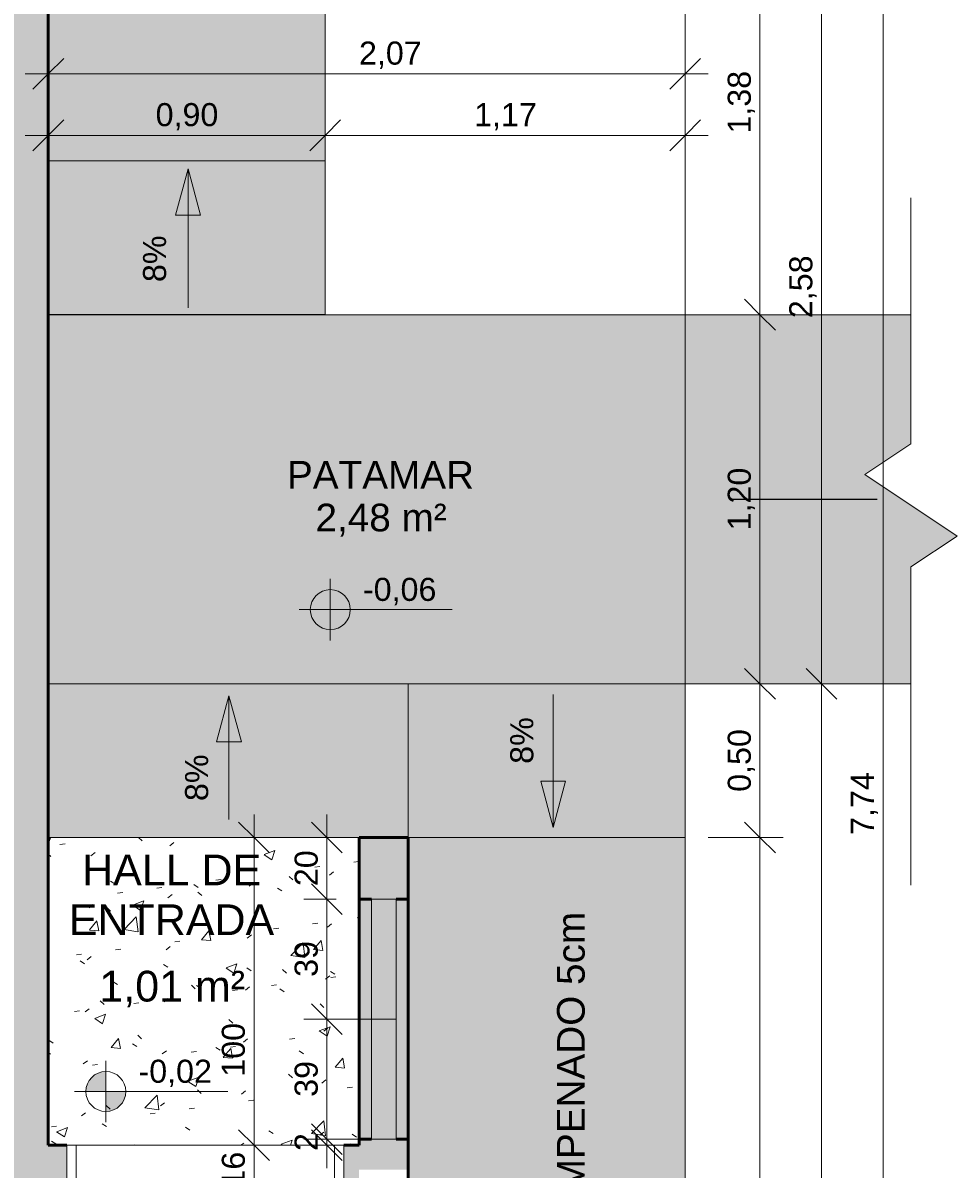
# Model space of a CAD drawing. Header units: metres. Extents: x -10.5 to 2.8, y -19.6 to -9.4.
# Tile 34 of 35: x -0.7 to 2.3, y -15.4 to -11.7. Entities that reach past the tile are written whole.
import ezdxf

# ---------------------------------------------------------------- set-up
doc = ezdxf.new("R2010")
doc.units = ezdxf.units.M
for name, color, linetype, lineweight in [('A-ANNO-DIMS', 7, 'Continuous', 9), ('A-ANNO-DIMS-50', 7, 'Continuous', 9), ('A-AREA-IDEN', 7, 'Continuous', 9), ('A-DETL-GENF', 7, 'Continuous', 5), ('A-DOOR', 7, 'Continuous', 5), ('A-FLOR', 7, 'Continuous', 5), ('A-FLOR-PATT', 7, 'Continuous', 5), ('A-WALL-PATT', 7, 'Continuous', 5), ('G-ANNO-DIMS', 7, 'Continuous', 9), ('G-ANNO-TEXT', 7, 'Continuous', 9), ('I-WALL', 7, 'Continuous', 5), ('Q-CASE', 7, 'Continuous', 5)]:
    doc.layers.add(name, color=color, linetype=linetype, lineweight=lineweight)
doc.layers.add('A-DETL', color=7, linetype='Continuous', lineweight=5, true_color=0x00a600)
doc.styles.add('Arial', font='arial.ttf', dxfattribs={"height": 0.1})
doc.styles.add('Arial_1', font='arial.ttf', dxfattribs={"height": 0.075})
doc.styles.add('Arial_3', font='arial.ttf', dxfattribs={"height": 0.09})
doc.dimstyles.new('Com_linha__ref__contínua__-_Cor_Vermelha_Arial_1_5mm', dxfattribs={"dimscale": 0.3048, "dimtxt": 0.076519, "dimasz": 0.328084, "dimexe": 0.246063, "dimexo": 0.246063, "dimgap": 0.024606, "dimtad": 1, "dimrnd": 0.01, "dimzin": 0, "dimdsep": 46, "dimtxsty": 'Arial_1', "dimblk1": 'OBLIQUE', "dimblk2": 'OBLIQUE', "dimsah": 1, "dimcen": 0.09, "dimdle": 0.246063, "dimazin": 0, "dimtfac": 1, "dimtdec": 4, "dimtix": 1, "dimtmove": 0, "dimatfit": 3, "dimfxl": 1, "dimtvp": 1, "dimtolj": 1, "dimtzin": 0, "dimarcsym": 2})
doc.dimstyles.new('Com_linha__ref__contínua__-_Cor_Vermelha_Arial_1_5mm_1', dxfattribs={"dimscale": 0.3048, "dimtxt": 0.076519, "dimasz": 0.328084, "dimexe": 0.246063, "dimexo": 0.246063, "dimgap": 0.024606, "dimtad": 1, "dimrnd": 0.01, "dimzin": 0, "dimdsep": 46, "dimtxsty": 'Arial_1', "dimblk1": 'OBLIQUE', "dimblk2": 'OBLIQUE', "dimsah": 1, "dimcen": 0.09, "dimdle": 0.246063, "dimazin": 0, "dimtfac": 1, "dimtdec": 4, "dimtix": 1, "dimtmove": 2, "dimatfit": 3, "dimfxl": 1, "dimtvp": 1, "dimtolj": 1, "dimtzin": 0, "dimarcsym": 2})
doc.dimstyles.new('Com_linha__ref__contínua__-_Cor_Vermelha_Arial_1_5mm_2', dxfattribs={"dimscale": 0.3048, "dimtxt": 0.076519, "dimasz": 0.328084, "dimexe": 0.246063, "dimexo": 0.246063, "dimgap": 0.024606, "dimtad": 1, "dimdec": 1, "dimlfac": 100, "dimrnd": 0.1, "dimdsep": 46, "dimtxsty": 'Arial_1', "dimblk1": 'OBLIQUE', "dimblk2": 'OBLIQUE', "dimsah": 1, "dimcen": 0.09, "dimdle": 0.246063, "dimazin": 0, "dimtfac": 1, "dimtdec": 4, "dimtix": 1, "dimtmove": 0, "dimatfit": 3, "dimfxl": 1, "dimtvp": 1, "dimtolj": 1, "dimtzin": 0, "dimarcsym": 2})
doc.dimstyles.new('Com_linha__ref__contínua__-_Cor_Vermelha_Arial_1_5mm_2_1', dxfattribs={"dimscale": 0.3048, "dimtxt": 0.076519, "dimasz": 0.328084, "dimexe": 0.246063, "dimexo": 0.246063, "dimgap": 0.024606, "dimtad": 1, "dimdec": 1, "dimlfac": 100, "dimrnd": 0.1, "dimdsep": 46, "dimtxsty": 'Arial_1', "dimblk1": 'OBLIQUE', "dimblk2": 'OBLIQUE', "dimsah": 1, "dimcen": 0.09, "dimdle": 0.246063, "dimazin": 0, "dimtfac": 1, "dimtdec": 4, "dimtix": 1, "dimtmove": 2, "dimatfit": 3, "dimfxl": 1, "dimtvp": 1, "dimtolj": 1, "dimtzin": 0, "dimarcsym": 2})

# ---------------------------------------------------------------- blocks, each defined once
blk = doc.blocks.new('COBOGÓ-TACO-CHINÊS8 - COBOGÓ-TACO-CHINÊS-1852837-NIVEL TERREO')
at = {"layer": 'Q-CASE', "true_color": 0xd2d2d2}
blk.add_hatch(color=254, dxfattribs=at).paths.add_polyline_path([(0.4664, -15.295), (0.4664, -14.905), (0.3864, -14.905), (0.3864, -15.295)])
at = {"layer": 'Q-CASE'}
for p, q in [((0.3864, -15.295), (0.3864, -14.905)), ((0.4664, -14.905), (0.3864, -14.905)), ((0.4664, -14.905), (0.4664, -15.295)), ((0.3864, -15.295), (0.4664, -15.295))]:
    blk.add_line(p, q, dxfattribs=at)
blk = doc.blocks.new('COBOGÓ-TACO-CHINÊS10 - COBOGÓ-TACO-CHINÊS-1852914-NIVEL TERREO')
at = {"layer": 'Q-CASE', "true_color": 0xd2d2d2}
blk.add_hatch(color=254, dxfattribs=at).paths.add_polyline_path([(0.4342, -14.905), (0.4664, -14.905), (0.4664, -14.515), (0.3864, -14.515), (0.3864, -14.905)])
at = {"layer": 'Q-CASE'}
for p, q in [((0.3864, -14.905), (0.3864, -14.515)), ((0.4664, -14.515), (0.3864, -14.515)), ((0.4664, -14.515), (0.4664, -14.905)), ((0.3864, -14.905), (0.4664, -14.905))]:
    blk.add_line(p, q, dxfattribs=at)
blk = doc.blocks.new('PORTA DE GIRO L_VEL TERREO0')
at = {"layer": 'A-DOOR'}
for p, q in [((-0.45, -0.08), (-0.45, 0.08)), ((-0.45, 0.08), (0.45, 0.08)), ((0.45, 0.08), (0.45, -0.08)), ((-0.45, -0.08), (0.45, -0.08))]:
    blk.add_line(p, q, dxfattribs=at)
at = {"layer": 'A-DOOR', "lineweight": 15}
for p, q in [((-0.42, 0.08), (-0.42, -0.035)), ((0.42, 0.08), (0.42, -0.0407)), ((0.45, 0.08), (0.42, 0.08)), ((0.45, -0.08), (0.45, 0.08)), ((-0.44, -0.035), (-0.44, -0.08)), ((-0.42, -0.035), (-0.44, -0.035)), ((0.3789, -0.0497), (0.3789, -0.9104)), ((0.4189, -0.0497), (0.3789, -0.0497)), ((0.4189, -0.9104), (0.4189, -0.0497)), ((0.42, -0.0407), (0.44, -0.0407)), ((0.44, -0.0407), (0.44, -0.08)), ((0.44, -0.08), (0.45, -0.08)), ((0.3489, -0.7405), (0.3294, -0.7337)), ((0.45, -0.7405), (0.4695, -0.7337)), ((0.3689, -0.8405), (0.3489, -0.8405)), ((0.3689, -0.8305), (0.3789, -0.8305)), ((0.3689, -0.8705), (0.3689, -0.8305)), ((0.4289, -0.8304), (0.4189, -0.8304)), ((0.4289, -0.8704), (0.4289, -0.8304)), ((0.4289, -0.8404), (0.45, -0.8404)), ((0.3689, -0.8605), (0.3336, -0.8605)), ((0.3789, -0.8705), (0.3689, -0.8705)), ((0.4189, -0.8704), (0.4189, -0.9104)), ((0.4189, -0.8704), (0.4289, -0.8704)), ((0.4289, -0.8604), (0.4653, -0.8604)), ((0.3789, -0.9104), (0.4189, -0.9104)), ((0.4189, -0.9104), (0.3989, -0.9104))]:
    blk.add_line(p, q, dxfattribs=at)
at = {"layer": 'A-DOOR'}
blk.add_arc((0.629, 0.1553), 1.0946, 192.4129, 256.7914, dxfattribs=at)
at = {"layer": 'A-DOOR', "lineweight": 15}
for centre, radius, start, end in [((0.5319, -0.7905), 0.2103, 164.3286, 199.4386), ((0.5319, -0.7905), 0.1898, 164.7222, 195.2778), ((0.267, -0.7904), 0.1897, 344.7458, 15.2542), ((0.267, -0.7904), 0.2103, 340.5821, 15.6453)]:
    blk.add_arc(centre, radius, start, end, dxfattribs=at)
blk = doc.blocks.new('Linha de interrupção - Linha de interrupção-2104210-NIVEL TERREO')
at = {"layer": 'A-DETL-GENF'}
for p, q in [((0.1, 0.15), (-0.1, -0.15)), ((0.2, 0), (0.1, 0.15)), ((-0.2, 0), (-1.2344, 0)), ((-0.1, -0.15), (-0.2, 0)), ((1, 0), (0.2, 0))]:
    blk.add_line(p, q, dxfattribs=at)
blk = doc.blocks.new('Elevações de ponto - Cota de elevação - planta-402364-NIVEL TERREO')
at = {"layer": 'G-ANNO-DIMS'}
h = blk.add_hatch(color=256, dxfattribs=at)
edge = h.paths.add_edge_path()
edge.add_line((-0.002, 0.0013), (-0.002, 0))
edge.add_line((-0.002, 0), (-0.0033, 0))
edge.add_arc((-0.002, 0), 0.0013, 90, 180, ccw=False)
h = blk.add_hatch(color=256, dxfattribs=at)
edge = h.paths.add_edge_path()
edge.add_arc((-0.002, 0), 0.0013, -90, 0, ccw=False)
edge.add_line((-0.002, -0.0013), (-0.002, 0))
edge.add_line((-0.002, 0), (-0.0007, 0))
for p, q in [((-0.002, -0.002), (-0.002, 0.002)), ((-0.002, 0.0013), (-0.002, 0)), ((-0.00403, 0), (0.005929, 0)), ((-0.002, 0), (-0.0033, 0)), ((-0.002, -0.0013), (-0.002, 0)), ((-0.002, 0), (-0.0007, 0))]:
    blk.add_line(p, q, dxfattribs=at)
blk.add_circle((-0.002, 0), 0.0013, dxfattribs=at)
for start, end in [(360, 90), (180, 270)]:
    blk.add_arc((-0.002, 0), 0.0013, start, end, dxfattribs=at)
blk = doc.blocks.new('DIMBLOCK6-NIVEL TERREO')
at = {"layer": 'A-ANNO-DIMS-50', "color": 242, "true_color": 0xbd2b2e}
for p, q in [((-0.6036, -15.7837), (-0.6036, -15.4446)), ((0.2964, -15.7837), (0.2964, -15.7087)), ((-0.6036, -15.7837), (-0.5536, -15.7337)), ((0.2964, -15.7837), (0.3464, -15.7337)), ((-0.6036, -15.7837), (-0.6536, -15.8337)), ((-0.6036, -15.7837), (0.2964, -15.7837)), ((-0.6036, -15.7837), (-0.6036, -15.8587)), ((0.2964, -15.7837), (0.2464, -15.8337)), ((0.2964, -15.7837), (0.2964, -15.788))]:
    blk.add_line(p, q, dxfattribs=at)
at = {"layer": 'A-ANNO-DIMS-50', "color": 0, "insert": (-0.4269, -15.6788), "char_height": 0.075, "width": 0.242979, "attachment_point": 1, "line_spacing_factor": 0.941778, "style": 'Arial_1'}
blk.add_mtext('0,90', dxfattribs=at)
blk = doc.blocks.new('_Oblique')
at = {"color": 0, "linetype": 'ByBlock', "lineweight": -2}
blk.add_line((-0.5, -0.5), (0.5, 0.5), dxfattribs=at)
blk = doc.blocks.new('DIMBLOCK27-NIVEL TERREO')
at = {"layer": 'A-ANNO-DIMS-50', "color": 242, "true_color": 0xbd2b2e}
for p, q in [((0.2418, -14.315), (0.1918, -14.265)), ((0.2418, -14.24), (0.2418, -14.515)), ((0.2418, -14.315), (0.1668, -14.315)), ((0.2418, -14.315), (0.2918, -14.365)), ((0.2418, -14.315), (0.2714, -14.315)), ((0.2418, -14.515), (0.1918, -14.465)), ((0.2418, -14.515), (0.1668, -14.515)), ((0.2418, -14.515), (0.2918, -14.565)), ((0.2418, -14.515), (0.2714, -14.515))]:
    blk.add_line(p, q, dxfattribs=at)
at = {"layer": 'A-ANNO-DIMS-50', "color": 0, "insert": (0.1369, -14.4727), "char_height": 0.075, "width": 0.138441, "attachment_point": 1, "rotation": 90, "line_spacing_factor": 0.941778, "style": 'Arial_1'}
blk.add_mtext('20', dxfattribs=at)
blk = doc.blocks.new('DIMBLOCK28-NIVEL TERREO')
at = {"layer": 'A-ANNO-DIMS-50', "color": 242, "true_color": 0xbd2b2e}
for p, q in [((0.2418, -14.515), (0.1918, -14.465)), ((0.2418, -14.515), (0.1668, -14.515)), ((0.2418, -14.515), (0.2418, -14.905)), ((0.2418, -14.515), (0.2918, -14.565)), ((0.2418, -14.515), (0.2714, -14.515)), ((0.2418, -14.905), (0.1918, -14.855)), ((0.2418, -14.905), (0.1668, -14.905)), ((0.2418, -14.905), (0.2918, -14.955)), ((0.2418, -14.905), (0.4058, -14.905))]:
    blk.add_line(p, q, dxfattribs=at)
at = {"layer": 'A-ANNO-DIMS-50', "color": 0, "insert": (0.1369, -14.7677), "char_height": 0.075, "width": 0.138441, "attachment_point": 1, "rotation": 90, "line_spacing_factor": 0.941778, "style": 'Arial_1'}
blk.add_mtext('39', dxfattribs=at)
blk = doc.blocks.new('DIMBLOCK29-NIVEL TERREO')
at = {"layer": 'A-ANNO-DIMS-50', "color": 242, "true_color": 0xbd2b2e}
for p, q in [((0.2418, -14.905), (0.1918, -14.855)), ((0.2418, -14.905), (0.1668, -14.905)), ((0.2418, -14.905), (0.2418, -15.295)), ((0.2418, -14.905), (0.2918, -14.955)), ((0.2418, -14.905), (0.4058, -14.905)), ((0.2418, -15.295), (0.1918, -15.245)), ((0.2418, -15.295), (0.1668, -15.295)), ((0.2418, -15.295), (0.2918, -15.345)), ((0.2418, -15.295), (0.4009, -15.295))]:
    blk.add_line(p, q, dxfattribs=at)
at = {"layer": 'A-ANNO-DIMS-50', "color": 0, "insert": (0.1369, -15.1577), "char_height": 0.075, "width": 0.138441, "attachment_point": 1, "rotation": 90, "line_spacing_factor": 0.941778, "style": 'Arial_1'}
blk.add_mtext('39', dxfattribs=at)
blk = doc.blocks.new('DIMBLOCK30-NIVEL TERREO')
at = {"layer": 'A-ANNO-DIMS-50', "color": 242, "true_color": 0xbd2b2e}
for p, q in [((0.2418, -15.295), (0.1918, -15.245)), ((0.2418, -15.315), (0.1918, -15.265)), ((0.2418, -15.295), (0.1668, -15.295)), ((0.2418, -15.295), (0.2418, -15.39)), ((0.2418, -15.295), (0.2918, -15.345)), ((0.2418, -15.295), (0.4009, -15.295)), ((0.2418, -15.315), (0.2375, -15.315)), ((0.2418, -15.315), (0.2918, -15.365)), ((0.2418, -15.315), (0.3168, -15.315))]:
    blk.add_line(p, q, dxfattribs=at)
at = {"layer": 'A-ANNO-DIMS-50', "color": 0, "insert": (0.1369, -15.3339), "char_height": 0.075, "width": 0.069221, "attachment_point": 1, "rotation": 90, "line_spacing_factor": 0.941778, "style": 'Arial_1'}
blk.add_mtext('2', dxfattribs=at)
blk = doc.blocks.new('DIMBLOCK31-NIVEL TERREO')
at = {"layer": 'A-ANNO-DIMS-50', "color": 242, "true_color": 0xbd2b2e}
for p, q in [((0.005, -15.315), (-0.045, -15.265)), ((0.005, -15.55), (0.005, -15.24)), ((0.005, -15.315), (-0.07, -15.315)), ((0.005, -15.315), (0.055, -15.365)), ((0.005, -15.315), (0.0092, -15.315)), ((0.005, -15.475), (-0.045, -15.425)), ((0.005, -15.475), (-0.07, -15.475)), ((0.005, -15.475), (0.055, -15.525)), ((0.005, -15.475), (0.0092, -15.475))]:
    blk.add_line(p, q, dxfattribs=at)
at = {"layer": 'A-ANNO-DIMS-50', "color": 0, "insert": (-0.0999, -15.4527), "char_height": 0.075, "width": 0.138441, "attachment_point": 1, "rotation": 90, "line_spacing_factor": 0.941778, "style": 'Arial_1'}
blk.add_mtext('16', dxfattribs=at)
blk = doc.blocks.new('DIMBLOCK39-NIVEL TERREO')
at = {"layer": 'A-ANNO-DIMS-50', "color": 242, "true_color": 0xbd2b2e}
for p, q in [((1.8494, -11.235), (1.7994, -11.185)), ((1.8494, -11.235), (-0.5886, -11.235)), ((1.8494, -11.235), (1.8494, -13.815)), ((1.8494, -11.235), (1.8994, -11.285)), ((1.8494, -11.235), (1.9244, -11.235)), ((1.8494, -13.815), (1.7994, -13.765)), ((1.8494, -13.815), (1.8451, -13.815)), ((1.8494, -13.815), (1.8994, -13.865)), ((1.8494, -13.815), (1.9244, -13.815))]:
    blk.add_line(p, q, dxfattribs=at)
at = {"layer": 'A-ANNO-DIMS-50', "color": 0, "insert": (1.7445, -12.6263), "char_height": 0.075, "width": 0.242979, "attachment_point": 1, "rotation": 90, "line_spacing_factor": 0.941778, "style": 'Arial_1'}
blk.add_mtext('2,58', dxfattribs=at)
blk = doc.blocks.new('DIMBLOCK40-NIVEL TERREO')
at = {"layer": 'A-ANNO-DIMS-50', "color": 242, "true_color": 0xbd2b2e}
for p, q in [((1.8494, -13.815), (1.7994, -13.765)), ((1.8494, -13.815), (1.8451, -13.815)), ((1.8494, -13.815), (1.8494, -18.15)), ((1.8494, -13.815), (1.8994, -13.865)), ((1.8494, -13.815), (1.9244, -13.815)), ((1.8494, -18.075), (1.7994, -18.025)), ((1.8494, -18.075), (1.4814, -18.075)), ((1.8494, -18.075), (1.8994, -18.125)), ((1.8494, -18.075), (1.9244, -18.075))]:
    blk.add_line(p, q, dxfattribs=at)
at = {"layer": 'A-ANNO-DIMS-50', "color": 0, "insert": (1.7445, -16.0463), "char_height": 0.075, "width": 0.242979, "attachment_point": 1, "rotation": 90, "line_spacing_factor": 0.941778, "style": 'Arial_1'}
blk.add_mtext('4,26', dxfattribs=at)
blk = doc.blocks.new('DIMBLOCK41-NIVEL TERREO')
at = {"layer": 'A-ANNO-DIMS-50', "color": 242, "true_color": 0xbd2b2e}
for p, q in [((2.0494, -10.26), (2.0494, -18.15)), ((2.0494, -10.335), (1.9994, -10.285)), ((2.0494, -10.335), (0.3114, -10.335)), ((2.0494, -10.335), (2.0994, -10.385)), ((2.0494, -10.335), (2.1244, -10.335)), ((2.0494, -18.075), (1.9994, -18.025)), ((2.0494, -18.075), (1.4814, -18.075)), ((2.0494, -18.075), (2.0994, -18.125)), ((2.0494, -18.075), (2.1244, -18.075))]:
    blk.add_line(p, q, dxfattribs=at)
at = {"layer": 'A-ANNO-DIMS-50', "color": 0, "insert": (1.9445, -14.3063), "char_height": 0.075, "width": 0.242979, "attachment_point": 1, "rotation": 90, "line_spacing_factor": 0.941778, "style": 'Arial_1'}
blk.add_mtext('7,74', dxfattribs=at)
blk = doc.blocks.new('DIMBLOCK43-NIVEL TERREO')
at = {"layer": 'A-ANNO-DIMS-50', "color": 242, "true_color": 0xbd2b2e}
for p, q in [((-0.6636, -12.0321), (-0.6636, -11.9571)), ((0.2364, -12.0321), (0.2364, -11.9571)), ((-0.6636, -12.0321), (-0.6136, -11.9821)), ((0.2364, -12.0321), (0.2864, -11.9821)), ((-0.7386, -12.0321), (0.2364, -12.0321)), ((-0.6636, -12.0321), (-0.7136, -12.0821)), ((-0.6636, -12.0321), (-0.6636, -12.0364)), ((0.2364, -12.0321), (0.1864, -12.0821)), ((0.2364, -12.0321), (0.2364, -12.2119))]:
    blk.add_line(p, q, dxfattribs=at)
at = {"layer": 'A-ANNO-DIMS-50', "color": 0, "insert": (-0.3148, -11.9272), "char_height": 0.075, "width": 0.242979, "attachment_point": 1, "line_spacing_factor": 0.941778, "style": 'Arial_1'}
blk.add_mtext('0,90', dxfattribs=at)
blk = doc.blocks.new('DIMBLOCK44-NIVEL TERREO')
at = {"layer": 'A-ANNO-DIMS-50', "color": 242, "true_color": 0xbd2b2e}
for p, q in [((0.2364, -12.0321), (0.2364, -11.9571)), ((1.4064, -12.0321), (1.4064, -11.9571)), ((0.2364, -12.0321), (0.2864, -11.9821)), ((1.4064, -12.0321), (1.4564, -11.9821)), ((0.2364, -12.0321), (0.1864, -12.0821)), ((0.2364, -12.0321), (1.4814, -12.0321)), ((0.2364, -12.0321), (0.2364, -12.2119)), ((1.4064, -12.0321), (1.3564, -12.0821)), ((1.4064, -12.0321), (1.4064, -12.54))]:
    blk.add_line(p, q, dxfattribs=at)
at = {"layer": 'A-ANNO-DIMS-50', "color": 0, "insert": (0.7202, -11.9272), "char_height": 0.075, "width": 0.242979, "attachment_point": 1, "line_spacing_factor": 0.941778, "style": 'Arial_1'}
blk.add_mtext('1,17', dxfattribs=at)
blk = doc.blocks.new('DIMBLOCK45-NIVEL TERREO')
at = {"layer": 'A-ANNO-DIMS-50', "color": 242, "true_color": 0xbd2b2e}
for p, q in [((-0.6636, -11.8321), (-0.6636, -11.7571)), ((1.4064, -11.8321), (1.4064, -11.7571)), ((-0.6636, -11.8321), (-0.6136, -11.7821)), ((1.4064, -11.8321), (1.4564, -11.7821)), ((-0.7386, -11.8321), (1.4814, -11.8321)), ((-0.6636, -11.8321), (-0.7136, -11.8821)), ((-0.6636, -11.8321), (-0.6636, -11.8364)), ((1.4064, -11.8321), (1.3564, -11.8821)), ((1.4064, -11.8321), (1.4064, -12.54))]:
    blk.add_line(p, q, dxfattribs=at)
at = {"layer": 'A-ANNO-DIMS-50', "color": 0, "insert": (0.3461, -11.7272), "char_height": 0.075, "width": 0.242979, "attachment_point": 1, "line_spacing_factor": 0.941778, "style": 'Arial_1'}
blk.add_mtext('2,07', dxfattribs=at)
blk = doc.blocks.new('DIMBLOCK46-NIVEL TERREO')
at = {"layer": 'A-ANNO-DIMS-50', "color": 242, "true_color": 0xbd2b2e}
for p, q in [((0.2364, -10.0365), (0.2364, -9.9615)), ((1.4064, -10.0365), (1.4064, -9.9615)), ((0.2364, -10.0365), (0.2864, -9.9865)), ((1.4064, -10.0365), (1.4564, -9.9865)), ((0.1614, -10.0365), (1.4814, -10.0365)), ((0.2364, -10.0365), (0.1864, -10.0865)), ((0.2364, -10.0365), (0.2364, -10.6034)), ((1.4064, -10.0365), (1.3564, -10.0865)), ((1.4064, -10.0365), (1.4064, -13.1797))]:
    blk.add_line(p, q, dxfattribs=at)
at = {"layer": 'A-ANNO-DIMS-50', "color": 0, "insert": (0.7202, -9.9316), "char_height": 0.075, "width": 0.242979, "attachment_point": 1, "line_spacing_factor": 0.941778, "style": 'Arial_1'}
blk.add_mtext('1,17', dxfattribs=at)
blk = doc.blocks.new('DIMBLOCK51-NIVEL TERREO')
at = {"layer": 'A-ANNO-DIMS-50', "color": 242, "true_color": 0xbd2b2e}
for p, q in [((0.005, -14.3149), (-0.045, -14.2649)), ((0.005, -14.2399), (0.005, -15.39)), ((0.005, -14.3149), (0.0007, -14.3149)), ((0.005, -14.3149), (0.055, -14.3649)), ((0.005, -14.3149), (0.08, -14.3149)), ((0.005, -15.315), (-0.045, -15.265)), ((0.005, -15.315), (0.0007, -15.315)), ((0.005, -15.315), (0.055, -15.365)), ((0.005, -15.315), (0.08, -15.315))]:
    blk.add_line(p, q, dxfattribs=at)
at = {"layer": 'A-ANNO-DIMS-50', "color": 0, "insert": (-0.0999, -15.0923), "char_height": 0.075, "width": 0.207662, "attachment_point": 1, "rotation": 90, "line_spacing_factor": 0.941778, "style": 'Arial_1'}
blk.add_mtext('100', dxfattribs=at)
blk = doc.blocks.new('DIMBLOCK94-NIVEL TERREO')
at = {"layer": 'A-ANNO-DIMS-50', "color": 242, "true_color": 0xbd2b2e}
for p, q in [((1.6494, -14.3149), (1.5994, -14.2649)), ((1.6494, -14.3149), (1.4814, -14.3149)), ((1.6494, -18.15), (1.6494, -14.3149)), ((1.6494, -14.3149), (1.6994, -14.3649)), ((1.6494, -14.3149), (1.7244, -14.3149)), ((1.6494, -18.075), (1.5994, -18.025)), ((1.6494, -18.075), (1.4814, -18.075)), ((1.6494, -18.075), (1.6994, -18.125)), ((1.6494, -18.075), (1.7244, -18.075))]:
    blk.add_line(p, q, dxfattribs=at)
at = {"layer": 'A-ANNO-DIMS-50', "color": 0, "insert": (1.5445, -16.0527), "char_height": 0.075, "width": 0.242979, "attachment_point": 1, "rotation": 90, "line_spacing_factor": 0.941778, "style": 'Arial_1'}
blk.add_mtext('3,76', dxfattribs=at)
blk = doc.blocks.new('DIMBLOCK95-NIVEL TERREO')
at = {"layer": 'A-ANNO-DIMS-50', "color": 242, "true_color": 0xbd2b2e}
for p, q in [((1.6494, -13.815), (1.5994, -13.765)), ((1.6494, -13.815), (1.4814, -13.815)), ((1.6494, -14.3149), (1.6494, -13.815)), ((1.6494, -13.815), (1.6994, -13.865)), ((1.6494, -13.815), (1.7244, -13.815)), ((1.6494, -14.3149), (1.5994, -14.2649)), ((1.6494, -14.3149), (1.4814, -14.3149)), ((1.6494, -14.3149), (1.6994, -14.3649)), ((1.6494, -14.3149), (1.7244, -14.3149))]:
    blk.add_line(p, q, dxfattribs=at)
at = {"layer": 'A-ANNO-DIMS-50', "color": 0, "insert": (1.5445, -14.1662), "char_height": 0.075, "width": 0.242979, "attachment_point": 1, "rotation": 90, "line_spacing_factor": 0.941778, "style": 'Arial_1'}
blk.add_mtext('0,50', dxfattribs=at)
blk = doc.blocks.new('DIMBLOCK96-NIVEL TERREO')
at = {"layer": 'A-ANNO-DIMS-50', "color": 242, "true_color": 0xbd2b2e}
for p, q in [((1.6494, -12.615), (1.5994, -12.565)), ((1.6494, -12.615), (1.4814, -12.615)), ((1.6494, -13.815), (1.6494, -12.615)), ((1.6494, -12.615), (1.6994, -12.665)), ((1.6494, -12.615), (1.7244, -12.615)), ((1.6494, -13.815), (1.5994, -13.765)), ((1.6494, -13.815), (1.4814, -13.815)), ((1.6494, -13.815), (1.6994, -13.865)), ((1.6494, -13.815), (1.7244, -13.815))]:
    blk.add_line(p, q, dxfattribs=at)
at = {"layer": 'A-ANNO-DIMS-50', "color": 0, "insert": (1.5445, -13.3163), "char_height": 0.075, "width": 0.242979, "attachment_point": 1, "rotation": 90, "line_spacing_factor": 0.941778, "style": 'Arial_1'}
blk.add_mtext('1,20', dxfattribs=at)
blk = doc.blocks.new('DIMBLOCK97-NIVEL TERREO')
at = {"layer": 'A-ANNO-DIMS-50', "color": 242, "true_color": 0xbd2b2e}
for p, q in [((1.6494, -12.615), (1.6494, -11.16)), ((1.6494, -11.235), (1.5994, -11.185)), ((1.6494, -11.235), (-0.5886, -11.235)), ((1.6494, -11.235), (1.6994, -11.285)), ((1.6494, -11.235), (1.7244, -11.235)), ((1.6494, -12.615), (1.5994, -12.565)), ((1.6494, -12.615), (1.4814, -12.615)), ((1.6494, -12.615), (1.6994, -12.665)), ((1.6494, -12.615), (1.7244, -12.615))]:
    blk.add_line(p, q, dxfattribs=at)
at = {"layer": 'A-ANNO-DIMS-50', "color": 0, "insert": (1.5445, -12.0263), "char_height": 0.075, "width": 0.242979, "attachment_point": 1, "rotation": 90, "line_spacing_factor": 0.941778, "style": 'Arial_1'}
blk.add_mtext('1,38', dxfattribs=at)

msp = doc.modelspace()

# ---------------------------------------------------------------- hatches: boundary and pattern name
at = {"layer": 'A-DETL-GENF'}
msp.add_hatch(color=256, dxfattribs=at).paths.add_polyline_path([(1.561, -13.2565), (1.561, -13.1736), (1.4064, -13.215)])
at = {"layer": 'A-FLOR-PATT', "true_color": 0xd8d8d8}
h = msp.add_hatch(color=254, dxfattribs=at)
h.paths.add_polyline_path([(1.4064, -18.075), (1.4064, -14.3149), (0.5064, -14.315), (0.5064, -16.075), (0.5264, -16.075), (0.5264, -16.175), (0.5464, -16.175), (0.5458, -17.375), (0.5264, -17.375), (0.5264, -17.475), (0.5064, -17.475), (0.5064, -18.075), (0.5697, -18.075)])
h.paths.add_polyline_path([(-8.6037, -14.315), (-7.7037, -14.315), (-7.7037, -11.235), (-7.1936, -11.235), (-7.1936, -11.215), (-7.0936, -11.215), (-7.0936, -11.195), (-5.5936, -11.1952), (-5.5936, -11.215), (-5.4936, -11.215), (-5.4936, -11.235), (-4.6836, -11.235), (-4.6836, -11.215), (-4.5836, -11.215), (-4.5836, -11.195), (-3.7836, -11.1953), (-3.7836, -11.215), (-3.6836, -11.215), (-3.6836, -11.235), (-2.8736, -11.235), (-2.8736, -11.215), (-2.7736, -11.215), (-2.7736, -11.195), (-1.2736, -11.1952), (-1.2736, -11.215), (-1.1736, -11.215), (-1.1736, -11.235), (-0.6636, -11.235), (-0.6636, -12.115), (0.2364, -12.115), (0.2364, -10.335), (-8.6037, -10.335), (-8.6037, -13.115), (-9.2336, -13.115), (-9.2336, -14.315)])
for points in [[(-0.5059, -12.6149), (0.2364, -12.6149), (0.2364, -12.115), (-0.6636, -12.115), (-0.6636, -12.6149)], [(-0.6636, -13.815), (1.4064, -13.815), (1.4064, -12.615), (-0.6636, -12.615)], [(0.4964, -14.3149), (0.5064, -14.3149), (0.5064, -13.815), (-0.6636, -13.815), (-0.6636, -14.3149), (0.3464, -14.3149)], [(1.1654, -14.3149), (1.4064, -14.3149), (1.4064, -13.815), (0.5064, -13.815), (0.5064, -14.3149)]]:
    msp.add_hatch(color=254, dxfattribs=at).paths.add_polyline_path(points)
h = msp.add_hatch(color=254, dxfattribs=at)
h.paths.add_polyline_path([(1.4064, -13.215), (1.561, -13.1736), (1.561, -13.2565)])
h.paths.add_polyline_path([(1.9899, -13.815), (2.1399, -13.815), (2.1399, -13.435), (2.2899, -13.335), (1.9899, -13.135), (2.1399, -13.035), (2.1399, -12.615), (1.4064, -12.615), (1.4064, -13.815)])
at = {"layer": 'A-FLOR-PATT', "true_color": 0xa2a2a2}
h = msp.add_hatch(dxfattribs=at)
h.set_pattern_fill('FP_3', color=253, style=0, pattern_type=2)
h.set_pattern_definition([(50, (0, 0), (0.364365, -0.031877), [0.0381, -0.4191]), (355, (0, 0), (-0.0704845, 0.382117), [0.03048, -0.33528]), (100.451, (0.03036, -0.00266), (0.293886, 0.3502294), [0.03238, -0.35618]), (46.184, (0, 0.1016), (0.54216, -0.084084), [0.05715, -0.62865]), (96.636, (0.0452, 0.0946), (0.474805, 0.494854), [0.04857, -0.53427]), (351.184, (0, 0.1016), (0.47481, 0.494846), [0.04572, -0.50292]), (21, (0.0508, 0.0762), (0.3032265, -0.204528), [0.0381, -0.4191]), (326, (0.0508, 0.0762), (0.123607, 0.368379), [0.03048, -0.33528]), (71.451, (0.07607, 0.05916), (0.426833, 0.163839), [0.03238, -0.35618]), (37.5, (0, 0), (0.0061807, 0.1691082), [0.01676, -0.31445, 0.01676, -0.3236, -0.33655]), (37.5, (0, 0), (0.0061807, 0.1691082), [-0.67158, 0.01676, -0.31979]), (7.5, (0, 0), (0.1336414, 0.2003578), [0.01676, -0.17729, 0.01676, -0.30683, -0.12827]), (7.5, (0, 0), (0.1336414, 0.2003578), [-0.51765, 0.01676, -0.11151]), (327.5, (-0.11328, 0), (0.2711816, -0.0114606), [0.01676, -0.11024, 0.01676, -0.37948, -0.52578]), (327.5, (-0.11328, 0), (0.2711816, -0.0114606), [-0.52324, 0.01676, -0.50902]), (317.5, (-0.16408, 0), (0.296258, 0.0508507), [0.01676, -0.14834, 0.01676, -0.24638, -0.37338]), (317.5, (-0.16408, 0), (0.296258, 0.0508507), [-0.42824, 0.01676, -0.35662])])
h.paths.add_polyline_path([(0.2864, -15.315), (0.3464, -15.315), (0.3464, -14.3149), (-0.6636, -14.315), (-0.6636, -15.315), (0.2664, -15.315)])
at = {"layer": 'A-WALL-PATT', "true_color": 0x808080}
for points in [[(-0.7436, -15.315), (-0.6636, -15.315), (-0.6636, -11.235), (-0.8236, -11.235), (-0.8236, -15.315)], [(0.3464, -15.395), (0.5064, -15.395), (0.5064, -15.3125), (0.3464, -15.3125), (0.3464, -15.315)], [(-3.3837, -15.475), (-0.7436, -15.475), (-0.7436, -15.315), (-3.3837, -15.315)]]:
    msp.add_hatch(color=8, dxfattribs=at).paths.add_polyline_path(points)
h = msp.add_hatch(color=8, dxfattribs=at)
h.paths.add_polyline_path([(0.4664, -15.3125), (0.5064, -15.3125), (0.5064, -15.295), (0.3464, -15.295), (0.3464, -15.3125), (0.3864, -15.3125)])
h.paths.add_polyline_path([(0.4964, -14.515), (0.5064, -14.515), (0.5064, -14.315), (0.3464, -14.315), (0.3464, -14.515), (0.4664, -14.515)])
h = msp.add_hatch(color=8, dxfattribs=at)
h.paths.add_polyline_path([(0.3464, -15.475), (0.3464, -15.315), (0.2964, -15.315), (0.2964, -15.475), (0.3297, -15.475)])
h.paths.add_polyline_path([(-0.6036, -15.475), (-0.6036, -15.315), (-0.7436, -15.315), (-0.7436, -15.475), (-0.6636, -15.475)])
at = {"layer": 'G-ANNO-DIMS'}
for points in [[(-0.2096, -12.141), (-0.2498, -12.291), (-0.1694, -12.291)], [(-0.0764, -13.8539), (-0.1166, -14.0039), (-0.0362, -14.0039)], [(0.9771, -14.2819), (1.0172, -14.1319), (0.9369, -14.1319)]]:
    msp.add_hatch(color=256, dxfattribs=at).paths.add_polyline_path(points)
at = {"layer": 'I-WALL', "true_color": 0xc7c7c7}
h = msp.add_hatch(color=9, dxfattribs=at)
h.paths.add_polyline_path([(0.3464, -15.295), (0.3864, -15.295), (0.3864, -14.515), (0.3464, -14.515), (0.3464, -15.2672)])
h.paths.add_polyline_path([(0.4664, -15.295), (0.5064, -15.295), (0.5064, -14.515), (0.4664, -14.515), (0.4664, -15.2672)])

# ---------------------------------------------------------------- linework, layer by layer
at = {"layer": 'A-DETL', "color": 7, "lineweight": 25}
msp.add_line((1.561, -13.215), (2.0299, -13.215), dxfattribs=at)
at = {"layer": 'A-FLOR'}
for p, q in [((0.2364, -12.6149), (0.2364, -10.335)), ((-0.6636, -12.115), (0.2364, -12.115)), ((0.2364, -12.6149), (-0.6636, -12.6149)), ((2.1399, -12.615), (-0.6636, -12.615)), ((1.4064, -18.075), (1.4064, -12.615)), ((-0.6636, -13.815), (2.1399, -13.815)), ((0.5064, -13.815), (0.5064, -14.3149)), ((1.4064, -14.3149), (-0.6636, -14.3149))]:
    msp.add_line(p, q, dxfattribs=at)
at = {"layer": 'G-ANNO-DIMS'}
for p, q in [((-0.2096, -12.141), (-0.2498, -12.291)), ((-0.1694, -12.291), (-0.2096, -12.141)), ((-0.2096, -12.5925), (-0.2096, -12.141)), ((-0.2498, -12.291), (-0.1694, -12.291)), ((-0.0764, -13.8539), (-0.1166, -14.0039)), ((-0.0362, -14.0039), (-0.0764, -13.8539)), ((-0.0764, -14.2564), (-0.0764, -13.8539)), ((0.9771, -13.8496), (0.9771, -14.2819)), ((-0.1166, -14.0039), (-0.0362, -14.0039)), ((1.0172, -14.1319), (0.9369, -14.1319)), ((0.9369, -14.1319), (0.9771, -14.2819)), ((0.9771, -14.2819), (1.0172, -14.1319))]:
    msp.add_line(p, q, dxfattribs=at)
at = {"layer": 'I-WALL', "lineweight": 50}
for p, q in [((-0.6636, -15.315), (-0.6636, -11.235)), ((0.5064, -14.315), (0.3464, -14.315)), ((0.3464, -15.315), (0.3464, -14.315)), ((0.5064, -14.315), (0.5064, -16.175)), ((0.3464, -14.515), (0.3864, -14.515)), ((0.4664, -14.515), (0.5064, -14.515)), ((0.3864, -15.295), (0.3464, -15.295)), ((0.5064, -15.295), (0.4664, -15.295)), ((-0.6036, -15.315), (-0.6636, -15.315)), ((0.3464, -15.315), (0.2964, -15.315))]:
    msp.add_line(p, q, dxfattribs=at)

# ---------------------------------------------------------------- block references
at = {"layer": 'A-DETL-GENF', "rotation": 89.9999999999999}
msp.add_blockref('Linha de interrupção - Linha de interrupção-2104210-NIVEL TERREO', (2.1399, -13.235), dxfattribs=at)
at = {"layer": 'A-DOOR'}
msp.add_blockref('PORTA DE GIRO L_VEL TERREO0', (-0.1536, -15.395), dxfattribs=at)
at = {"layer": 'G-ANNO-DIMS', "xscale": 49.99999999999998, "yscale": 49.99999999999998, "zscale": 49.99999999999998}
for p in [(0.3529, -13.5739), (-0.3766, -15.1404)]:
    msp.add_blockref('Elevações de ponto - Cota de elevação - planta-402364-NIVEL TERREO', p, dxfattribs=at)
at = {"layer": 'Q-CASE'}
for name in ['COBOGÓ-TACO-CHINÊS10 - COBOGÓ-TACO-CHINÊS-1852914-NIVEL TERREO', 'COBOGÓ-TACO-CHINÊS8 - COBOGÓ-TACO-CHINÊS-1852837-NIVEL TERREO']:
    msp.add_blockref(name, (0, 0), dxfattribs=at)

# ---------------------------------------------------------------- texts
at = {"layer": 'A-AREA-IDEN', "char_height": 0.1, "attachment_point": 1, "style": 'Arial'}
for s, insert, width in [('HALL DE', (-0.5539, -14.37), 0.721519), ('ENTRADA', (-0.5969, -14.532), 0.825738), ('1,01 m²', (-0.4977, -14.7479), 0.585232)]:
    msp.add_mtext(s, dxfattribs=dict(at, insert=insert, width=width))
at = {"layer": 'G-ANNO-DIMS', "char_height": 0.075, "width": 0.180887, "attachment_point": 1, "rotation": 90, "line_spacing_factor": 0.941778, "style": 'Arial_1'}
for insert in [(-0.3559, -12.509), (0.8376, -14.0751), (-0.2192, -14.1961)]:
    msp.add_mtext('8%', dxfattribs=dict(at, insert=insert))
at = {"layer": 'G-ANNO-DIMS', "lineweight": 18, "char_height": 0.075, "width": 0.285563, "attachment_point": 1, "line_spacing_factor": 0.941778, "style": 'Arial_1'}
for s, insert in [('-0,06', (0.3589, -13.4705)), ('-0,02', (-0.3706, -15.037))]:
    msp.add_mtext(s, dxfattribs=dict(at, insert=insert))
at = {"layer": 'G-ANNO-TEXT', "char_height": 0.09, "attachment_point": 1, "style": 'Arial_3'}
for s, insert, width in [('PATAMAR', (0.1122, -13.0905), 0.725527), ('2,48 m²', (0.2048, -13.2294), 0.505063)]:
    msp.add_mtext(s, dxfattribs=dict(at, insert=insert, width=width))
at = {"layer": 'G-ANNO-TEXT', "insert": (0.9897, -17.4135), "char_height": 0.09, "width": 3.403163, "attachment_point": 1, "rotation": 90, "style": 'Arial_3'}
msp.add_mtext('CALÇADA EM CONCRETO DESEMPENADO 5cm', dxfattribs=at)

# ---------------------------------------------------------------- dimensions: what is measured, and where the dimension line sits
at = {"layer": 'A-ANNO-DIMS', "color": 242, "true_color": 0xbd2b2e}
for base, p1, p2, override, picture, middle in [((1.4064, -10.0365), (0.2364, -10.6784), (1.4064, -13.2547), {"dimpost": '<>', "dimfxl": 2.829544}, 'DIMBLOCK46-NIVEL TERREO', (0.8214, -9.9913)), ((0.2364, -12.0321), (-0.6636, -11.9614), (0.2364, -12.1369), {"dimpost": '<>', "dimfxl": 0.916949}, 'DIMBLOCK43-NIVEL TERREO', (-0.2136, -11.9863)), ((1.4064, -12.0321), (0.2364, -12.1369), (1.4064, -12.615), {"dimpost": '<>', "dimfxl": 1.263937}, 'DIMBLOCK44-NIVEL TERREO', (0.8214, -11.987))]:
    dim = msp.add_linear_dim(base=base, p1=p1, p2=p2, dimstyle='Com_linha__ref__contínua__-_Cor_Vermelha_Arial_1_5mm', override=override, dxfattribs=at)
    dim.commit()
    dim.dimension.update_dxf_attribs({"geometry": picture, "text_midpoint": middle})
for base, p1, p2, dimstyle, override, picture, middle in [((2.0494, -18.075), (0.2364, -10.335), (1.4064, -18.075), 'Com_linha__ref__contínua__-_Cor_Vermelha_Arial_1_5mm', {"dimpost": '<>', "dimfxl": 7.827931}, 'DIMBLOCK41-NIVEL TERREO', (2.0044, -14.205)), ((1.6494, -11.235), (1.4064, -12.615), (-0.6636, -11.235), 'Com_linha__ref__contínua__-_Cor_Vermelha_Arial_1_5mm', {"dimpost": '<>', "dimfxl": 2.48783}, 'DIMBLOCK97-NIVEL TERREO', (1.6036, -11.925)), ((1.8494, -13.815), (-0.6636, -11.235), (1.9201, -13.815), 'Com_linha__ref__contínua__-_Cor_Vermelha_Arial_1_5mm', {"dimpost": '<>', "dimfxl": 3.651282}, 'DIMBLOCK39-NIVEL TERREO', (1.8036, -12.525)), ((1.6494, -12.615), (1.4064, -13.815), (1.4064, -12.615), 'Com_linha__ref__contínua__-_Cor_Vermelha_Arial_1_5mm', {"dimpost": '<>', "dimfxl": 1.2}, 'DIMBLOCK96-NIVEL TERREO', (1.6036, -13.215)), ((1.8494, -18.075), (1.9201, -13.815), (1.4064, -18.075), 'Com_linha__ref__contínua__-_Cor_Vermelha_Arial_1_5mm', {"dimpost": '<>', "dimfxl": 4.29086}, 'DIMBLOCK40-NIVEL TERREO', (1.8036, -15.945)), ((1.6494, -13.815), (1.4064, -14.3149), (1.4064, -13.815), 'Com_linha__ref__contínua__-_Cor_Vermelha_Arial_1_5mm', {"dimpost": '<>', "dimfxl": 0.4999}, 'DIMBLOCK95-NIVEL TERREO', (1.6036, -14.065)), ((0.2418, -14.515), (0.3464, -14.315), (0.3464, -14.515), 'Com_linha__ref__contínua__-_Cor_Vermelha_Arial_1_5mm_2', {"dimpost": '<>', "dimfxl": 0.2}, 'DIMBLOCK27-NIVEL TERREO', (0.196, -14.415)), ((0.2418, -14.905), (0.3464, -14.515), (0.4808, -14.905), 'Com_linha__ref__contínua__-_Cor_Vermelha_Arial_1_5mm_2', {"dimpost": '<>', "dimfxl": 0.412497}, 'DIMBLOCK28-NIVEL TERREO', (0.196, -14.71)), ((0.2418, -15.295), (0.4808, -14.905), (0.4759, -15.295), 'Com_linha__ref__contínua__-_Cor_Vermelha_Arial_1_5mm_2', {"dimpost": '<>', "dimfxl": 0.390031}, 'DIMBLOCK29-NIVEL TERREO', (0.196, -15.1)), ((0.005, -15.315), (-0.0658, -15.475), (-0.0658, -15.315), 'Com_linha__ref__contínua__-_Cor_Vermelha_Arial_1_5mm_2', {"dimpost": '<>', "dimfxl": 0.16}, 'DIMBLOCK31-NIVEL TERREO', (-0.0408, -15.395)), ((0.2418, -15.315), (0.4759, -15.295), (0.3125, -15.315), 'Com_linha__ref__contínua__-_Cor_Vermelha_Arial_1_5mm_2', {"dimpost": '<>', "dimfxl": 0.164599}, 'DIMBLOCK30-NIVEL TERREO', (0.1966, -15.305))]:
    dim = msp.add_linear_dim(base=base, p1=p1, p2=p2, angle=90, dimstyle=dimstyle, override=override, dxfattribs=at)
    dim.commit()
    dim.dimension.update_dxf_attribs({"geometry": picture, "text_midpoint": middle})
for base, p1, p2, override, picture, middle in [((1.4064, -11.8321), (-0.6636, -11.7614), (1.4064, -12.615), {"dimpost": '<>', "dimfxl": 2.239109}, 'DIMBLOCK45-NIVEL TERREO', (0.4675, -11.7772)), ((0.2964, -15.7837), (-0.6036, -15.3696), (0.2964, -15.713), {"dimpost": '<>', "dimfxl": 0.963279}, 'DIMBLOCK6-NIVEL TERREO', (-0.3054, -15.7288))]:
    dim = msp.add_linear_dim(base=base, p1=p1, p2=p2, dimstyle='Com_linha__ref__contínua__-_Cor_Vermelha_Arial_1_5mm_1', override=override, dxfattribs=at)
    dim.commit()
    dim.dimension.update_dxf_attribs({"geometry": picture, "text_midpoint": middle, "dimtype": 160})
for base, p1, p2, dimstyle, override, picture, middle in [((0.005, -15.315), (0.0757, -14.3149), (0.0757, -15.315), 'Com_linha__ref__contínua__-_Cor_Vermelha_Arial_1_5mm_2_1', {"dimpost": '<>', "dimfxl": 1.0001}, 'DIMBLOCK51-NIVEL TERREO', (-0.0499, -14.9885)), ((1.6494, -14.3149), (1.4064, -18.075), (1.4064, -14.3149), 'Com_linha__ref__contínua__-_Cor_Vermelha_Arial_1_5mm_1', {"dimpost": '<>', "dimfxl": 3.7601}, 'DIMBLOCK94-NIVEL TERREO', (1.5945, -15.9313))]:
    dim = msp.add_linear_dim(base=base, p1=p1, p2=p2, angle=90, dimstyle=dimstyle, override=override, dxfattribs=at)
    dim.commit()
    dim.dimension.update_dxf_attribs({"geometry": picture, "text_midpoint": middle, "dimtype": 160, "text_rotation": 90})

doc.saveas('drawing.dxf')
